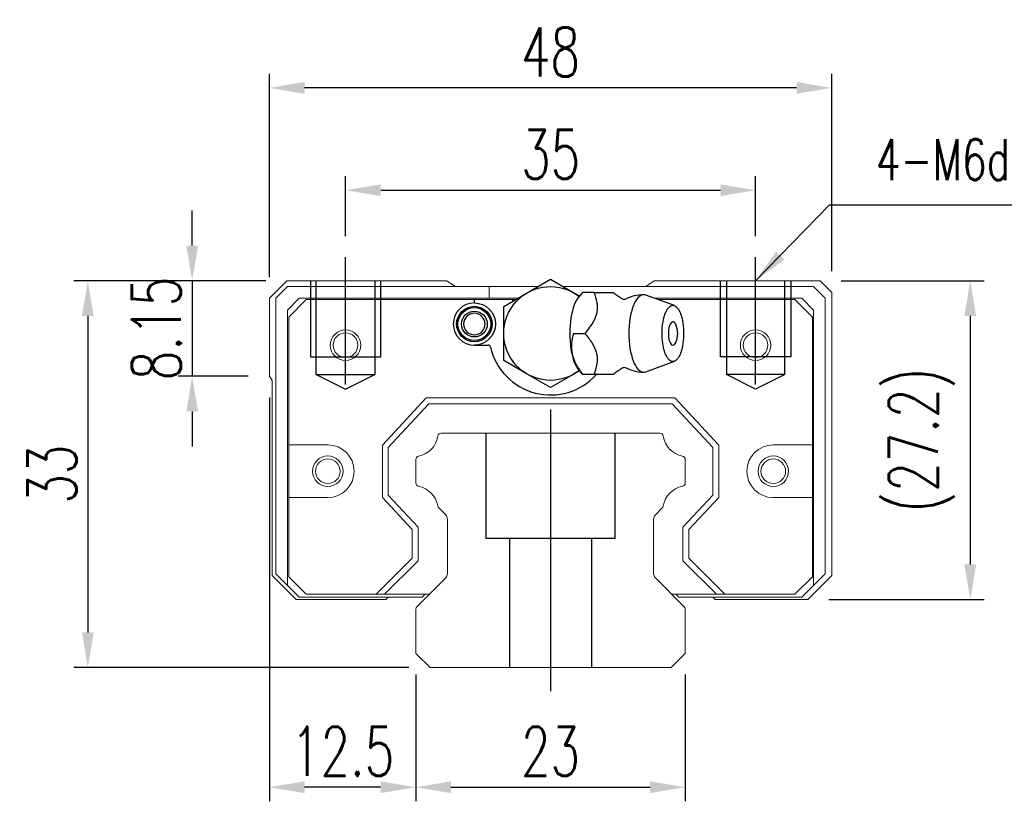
# Model space of a CAD drawing. Header units: millimetres. Extents: x 2505 to 2756, y 160 to 266.
# Tile 1 of 53: x 2505 to 2589, y 169 to 236. Entities that reach past the tile are written whole.
import ezdxf

# ---------------------------------------------------------------- set-up
doc = ezdxf.new("R2010")
doc.units = ezdxf.units.MM
doc.header["$LTSCALE"] = 0.2
doc.header["$PDSIZE"] = -1
doc.layers.add('2', color=7, linetype='Continuous')
doc.styles.add('DIM-7', font='SIMPLEX.shx', dxfattribs={"width": 0.7, "bigfont": 'chineset.shx'})
doc.dimstyles.new('CNS', dxfattribs={"dimtxt": 3.5, "dimasz": 2.5, "dimexe": 1, "dimexo": 1.5, "dimgap": 0.09, "dimtad": 0, "dimdsep": 46, "dimtxsty": 'DIM-7', "dimcen": 0.09, "dimclrd": 1, "dimclre": 1, "dimclrt": 4, "dimadec": 0, "dimazin": 0, "dimtfac": 1, "dimtix": 1, "dimtmove": 2, "dimatfit": 3, "dimfxl": 1, "dimtvp": 0.971429, "dimtolj": 1, "dimarcsym": 0})

# ---------------------------------------------------------------- blocks, each defined once
blk = doc.blocks.new('*D11')
at = {"color": 7, "lineweight": -2}
for p, q in [((2533.173, 217.253), (2533.173, 222.369)), ((2568.173, 217.253), (2568.173, 222.369)), ((2536.173, 221.169), (2565.173, 221.169))]:
    blk.add_line(p, q, dxfattribs=at)
at = {"color": 7}
for points in [[(2536.173, 221.669), (2536.173, 220.669), (2533.173, 221.169)], [(2565.173, 221.669), (2565.173, 220.669), (2568.173, 221.169)]]:
    blk.add_solid(points, dxfattribs=at)
at = {"layer": 'DEFPOINTS', "color": 0}
for p in [(2568.173, 221.169), (2533.173, 215.453), (2568.173, 215.453)]:
    blk.add_point(p, dxfattribs=at)
at = {"color": 7, "insert": (2550.673, 224.229), "char_height": 4.2, "attachment_point": 5, "style": 'DIM-7'}
blk.add_mtext('\\A1;35', dxfattribs=at)
blk = doc.blocks.new('*D12')
at = {"color": 7, "lineweight": -2}
for p, q in [((2526.666, 213.753), (2526.666, 231.098)), ((2574.666, 214.253), (2574.666, 231.098)), ((2571.666, 229.898), (2529.666, 229.898))]:
    blk.add_line(p, q, dxfattribs=at)
at = {"color": 7}
for points in [[(2529.666, 230.398), (2529.666, 229.398), (2526.666, 229.898)], [(2571.666, 230.398), (2571.666, 229.398), (2574.666, 229.898)]]:
    blk.add_solid(points, dxfattribs=at)
at = {"layer": 'DEFPOINTS', "color": 0}
for p in [(2526.666, 229.898), (2526.666, 211.953), (2574.666, 212.453)]:
    blk.add_point(p, dxfattribs=at)
at = {"color": 7, "insert": (2550.666, 232.958), "char_height": 4.2, "attachment_point": 5, "style": 'DIM-7'}
blk.add_mtext('\\A1;48', dxfattribs=at)
blk = doc.blocks.new('*D13')
at = {"color": 7, "lineweight": -2}
for p, q in [((2520.077, 216.453), (2520.077, 219.453)), ((2526.366, 213.453), (2518.877, 213.453)), ((2520.077, 213.453), (2520.077, 205.303)), ((2524.866, 205.303), (2518.877, 205.303)), ((2520.077, 202.303), (2520.077, 199.303))]:
    blk.add_line(p, q, dxfattribs=at)
at = {"color": 7}
for points in [[(2519.577, 216.453), (2520.577, 216.453), (2520.077, 213.453)], [(2519.577, 202.303), (2520.577, 202.303), (2520.077, 205.303)]]:
    blk.add_solid(points, dxfattribs=at)
at = {"layer": 'DEFPOINTS', "color": 0}
for p in [(2528.166, 213.453), (2520.077, 205.303), (2526.666, 205.303)]:
    blk.add_point(p, dxfattribs=at)
at = {"color": 7, "insert": (2517.017, 209.378), "char_height": 4.2, "attachment_point": 5, "rotation": 90, "style": 'DIM-7'}
blk.add_mtext('\\A1;8.15', dxfattribs=at)
blk = doc.blocks.new('*D14')
at = {"color": 7, "lineweight": -2}
for p, q in [((2526.366, 213.453), (2509.973, 213.453)), ((2511.173, 210.453), (2511.173, 183.453)), ((2538.58, 180.453), (2509.973, 180.453))]:
    blk.add_line(p, q, dxfattribs=at)
at = {"color": 7}
for points in [[(2510.673, 210.453), (2511.673, 210.453), (2511.173, 213.453)], [(2510.673, 183.453), (2511.673, 183.453), (2511.173, 180.453)]]:
    blk.add_solid(points, dxfattribs=at)
at = {"layer": 'DEFPOINTS', "color": 0}
for p in [(2528.166, 213.453), (2511.173, 180.453), (2540.38, 180.453)]:
    blk.add_point(p, dxfattribs=at)
at = {"color": 7, "insert": (2508.113, 196.953), "char_height": 4.2, "attachment_point": 5, "rotation": 90, "style": 'DIM-7'}
blk.add_mtext('\\A1;33', dxfattribs=at)
blk = doc.blocks.new('*D15')
at = {"color": 7, "lineweight": -2}
for p, q in [((2539.166, 179.853), (2539.166, 169.05)), ((2562.166, 179.853), (2562.166, 169.05)), ((2542.166, 170.25), (2559.166, 170.25))]:
    blk.add_line(p, q, dxfattribs=at)
at = {"color": 7}
for points in [[(2542.166, 170.75), (2542.166, 169.75), (2539.166, 170.25)], [(2559.166, 170.75), (2559.166, 169.75), (2562.166, 170.25)]]:
    blk.add_solid(points, dxfattribs=at)
at = {"layer": 'DEFPOINTS', "color": 0}
for p in [(2539.166, 181.653), (2562.166, 181.653), (2562.166, 170.25)]:
    blk.add_point(p, dxfattribs=at)
at = {"color": 7, "insert": (2550.666, 173.31), "char_height": 4.2, "attachment_point": 5, "style": 'DIM-7'}
blk.add_mtext('\\A1;23', dxfattribs=at)
blk = doc.blocks.new('*D16')
at = {"color": 7, "lineweight": -2}
for p, q in [((2526.666, 203.503), (2526.666, 169.05)), ((2539.166, 179.853), (2539.166, 169.05)), ((2536.166, 170.25), (2529.666, 170.25))]:
    blk.add_line(p, q, dxfattribs=at)
at = {"color": 7}
for points in [[(2529.666, 170.75), (2529.666, 169.75), (2526.666, 170.25)], [(2536.166, 170.75), (2536.166, 169.75), (2539.166, 170.25)]]:
    blk.add_solid(points, dxfattribs=at)
at = {"layer": 'DEFPOINTS', "color": 0}
for p in [(2526.666, 205.303), (2539.166, 181.653), (2526.666, 170.25)]:
    blk.add_point(p, dxfattribs=at)
at = {"color": 7, "insert": (2532.916, 173.31), "char_height": 4.2, "attachment_point": 5, "style": 'DIM-7'}
blk.add_mtext('\\A1;12.5', dxfattribs=at)
blk = doc.blocks.new('*D17')
at = {"color": 7, "lineweight": -2}
for p, q in [((2575.466, 213.453), (2587.69, 213.453)), ((2586.49, 210.453), (2586.49, 189.253)), ((2574.416, 186.253), (2587.69, 186.253))]:
    blk.add_line(p, q, dxfattribs=at)
at = {"color": 7}
for points in [[(2585.99, 210.453), (2586.99, 210.453), (2586.49, 213.453)], [(2585.99, 189.253), (2586.99, 189.253), (2586.49, 186.253)]]:
    blk.add_solid(points, dxfattribs=at)
at = {"layer": 'DEFPOINTS', "color": 0}
for p in [(2573.666, 213.453), (2572.616, 186.253), (2586.49, 186.253)]:
    blk.add_point(p, dxfattribs=at)
at = {"color": 7, "insert": (2582.33, 199.853), "char_height": 4.2, "attachment_point": 5, "rotation": 90, "style": 'DIM-7'}
blk.add_mtext('\\A1;(27.2)', dxfattribs=at)

msp = doc.modelspace()

# ---------------------------------------------------------------- linework, layer by layer
at = {"color": 0}
msp.add_line((2533.173, 204.603), (2533.173, 215.453), dxfattribs=at)
at = {"layer": '2'}
msp.add_line((2568.173, 204.603), (2568.173, 215.453), dxfattribs=at)
at = {"layer": '2', "linetype": 'Continuous'}
for p, q in [((2548.666, 212.417), (2550.666, 213.572)), ((2550.666, 213.572), (2552.666, 212.417)), ((2544.166, 211.553), (2544.166, 211.853)), ((2546.666, 211.262), (2548.666, 212.417)), ((2552.666, 212.417), (2553.128, 212.15)), ((2553.388, 212.459), (2553.072, 212.084)), ((2561.235, 211.329), (2558.789, 212.22)), ((2546.666, 208.953), (2546.666, 211.262)), ((2546.666, 206.643), (2546.666, 208.953)), ((2544.166, 207.953), (2545.35, 207.953)), ((2548.666, 205.489), (2546.666, 206.643)), ((2558.789, 205.686), (2561.235, 206.577)), ((2550.666, 204.334), (2548.666, 205.489)), ((2552.666, 205.489), (2550.666, 204.334)), ((2553.128, 205.755), (2552.666, 205.489)), ((2553.072, 205.822), (2553.388, 205.447)), ((2555.997, 205.453), (2554.401, 205.453))]:
    msp.add_line(p, q, dxfattribs=at)
at = {"layer": '2', "linetype": 'Continuous', "lineweight": 15}
for p, q in [((2528.166, 213.453), (2526.666, 211.953)), ((2527.216, 211.953), (2528.216, 212.953)), ((2541.813, 213.453), (2528.166, 213.453)), ((2528.216, 212.953), (2545.416, 212.953)), ((2542.523, 212.953), (2541.813, 213.453)), ((2545.416, 212.953), (2549.594, 212.953)), ((2545.416, 212.953), (2545.416, 211.953)), ((2551.738, 212.953), (2573.116, 212.953)), ((2559.519, 213.453), (2558.809, 212.953)), ((2573.666, 213.453), (2559.519, 213.453)), ((2573.116, 212.953), (2574.116, 211.953)), ((2574.666, 212.453), (2573.666, 213.453)), ((2526.666, 211.953), (2526.666, 205.303)), ((2527.216, 188.453), (2527.216, 211.953)), ((2529.216, 211.953), (2528.216, 210.953)), ((2528.316, 210.353), (2529.816, 211.853)), ((2545.416, 211.953), (2529.216, 211.953)), ((2529.816, 211.853), (2545.416, 211.853)), ((2547.862, 211.953), (2545.416, 211.953)), ((2545.416, 211.853), (2547.689, 211.853)), ((2545.416, 211.853), (2547.416, 211.853)), ((2547.416, 211.853), (2547.416, 211.695)), ((2572.116, 211.953), (2559.523, 211.953)), ((2559.797, 211.853), (2571.516, 211.853)), ((2571.516, 211.853), (2573.016, 210.353)), ((2573.116, 210.953), (2572.116, 211.953)), ((2574.116, 211.953), (2574.116, 188.453)), ((2574.666, 188.303), (2574.666, 212.453)), ((2528.216, 210.953), (2528.216, 187.453)), ((2573.116, 187.453), (2573.116, 210.953)), ((2528.316, 199.452), (2528.316, 210.353)), ((2573.016, 210.353), (2573.016, 199.452)), ((2526.666, 205.303), (2526.916, 204.928)), ((2526.916, 204.928), (2526.916, 188.303)), ((2536.316, 199.433), (2540.064, 203.453)), ((2540.064, 203.453), (2561.268, 203.453)), ((2561.268, 203.453), (2565.016, 199.433)), ((2540.281, 202.953), (2536.816, 199.236)), ((2561.05, 202.953), (2540.281, 202.953)), ((2564.516, 199.236), (2561.05, 202.953)), ((2541.343, 200.453), (2559.989, 200.453)), ((2531.655, 199.452), (2528.316, 199.452)), ((2528.316, 194.952), (2528.316, 199.452)), ((2536.316, 194.971), (2536.316, 199.433)), ((2536.816, 199.236), (2536.816, 195.168)), ((2564.516, 195.168), (2564.516, 199.236)), ((2565.016, 199.433), (2565.016, 194.971)), ((2573.016, 199.452), (2569.677, 199.452)), ((2573.016, 199.452), (2573.016, 194.952)), ((2539.166, 196.212), (2539.166, 198.192)), ((2562.166, 198.192), (2562.166, 196.212)), ((2538.866, 192.237), (2536.316, 194.971)), ((2536.816, 195.168), (2539.366, 192.434)), ((2561.966, 192.434), (2564.516, 195.168)), ((2565.016, 194.971), (2562.466, 192.237)), ((2528.316, 194.952), (2531.655, 194.952)), ((2528.316, 188.203), (2528.316, 194.952)), ((2569.677, 194.952), (2573.016, 194.952)), ((2573.016, 194.952), (2573.016, 188.203)), ((2541.72, 193.479), (2541.125, 194.073)), ((2560.206, 194.073), (2559.612, 193.479)), ((2541.866, 188.46), (2541.866, 193.126)), ((2559.466, 193.126), (2559.466, 188.46)), ((2538.866, 189.778), (2538.866, 192.237)), ((2539.366, 192.434), (2539.366, 189.571)), ((2561.966, 189.571), (2561.966, 192.434)), ((2562.466, 192.237), (2562.466, 189.778)), ((2535.791, 186.703), (2538.866, 189.778)), ((2539.366, 189.571), (2536.498, 186.703)), ((2564.834, 186.703), (2561.966, 189.571)), ((2562.466, 189.778), (2565.541, 186.703)), ((2526.916, 188.303), (2528.966, 186.253)), ((2528.216, 187.453), (2527.216, 188.453)), ((2572.616, 186.253), (2574.666, 188.303)), ((2574.116, 188.453), (2573.116, 187.453)), ((2528.216, 187.453), (2529.216, 186.453)), ((2529.816, 186.703), (2528.316, 188.203)), ((2539.312, 185.699), (2541.72, 188.106)), ((2559.612, 188.106), (2562.019, 185.699)), ((2573.016, 188.203), (2571.516, 186.703)), ((2572.116, 186.453), (2573.116, 187.453)), ((2535.791, 186.703), (2529.816, 186.703)), ((2540.316, 186.703), (2535.791, 186.703)), ((2540.316, 186.703), (2536.498, 186.703)), ((2539.962, 186.703), (2539.712, 186.453)), ((2565.541, 186.703), (2561.016, 186.703)), ((2564.834, 186.703), (2561.016, 186.703)), ((2561.62, 186.453), (2561.37, 186.703)), ((2571.516, 186.703), (2565.541, 186.703)), ((2528.966, 186.253), (2536.604, 186.253)), ((2529.216, 186.453), (2539.712, 186.453)), ((2536.604, 186.253), (2536.804, 186.453)), ((2561.62, 186.453), (2572.116, 186.453)), ((2564.528, 186.453), (2564.728, 186.253)), ((2564.728, 186.253), (2572.616, 186.253)), ((2539.166, 181.653), (2539.166, 185.346)), ((2562.166, 185.346), (2562.166, 181.653)), ((2540.38, 180.453), (2539.166, 181.653)), ((2562.166, 181.653), (2560.952, 180.453)), ((2560.966, 180.453), (2540.38, 180.453))]:
    msp.add_line(p, q, dxfattribs=at)
at = {"layer": '2', "ltscale": 2}
for p, q in [((2530.173, 213.453), (2530.173, 206.953)), ((2530.673, 205.453), (2530.673, 213.453)), ((2535.673, 213.453), (2535.673, 205.453)), ((2536.173, 206.953), (2536.173, 213.453)), ((2565.173, 206.953), (2565.173, 213.453)), ((2565.673, 213.453), (2565.673, 205.453)), ((2570.673, 205.453), (2570.673, 213.453)), ((2571.173, 213.453), (2571.173, 206.953)), ((2530.173, 206.953), (2536.173, 206.953)), ((2571.173, 206.953), (2565.173, 206.953)), ((2530.673, 205.453), (2535.673, 205.453)), ((2530.673, 205.453), (2533.173, 204.203)), ((2533.173, 204.203), (2535.673, 205.453)), ((2568.173, 204.203), (2565.673, 205.453)), ((2570.673, 205.453), (2565.673, 205.453)), ((2570.673, 205.453), (2568.173, 204.203)), ((2545.173, 191.453), (2545.173, 200.453)), ((2556.173, 191.453), (2556.173, 200.453)), ((2556.173, 191.453), (2545.173, 191.453)), ((2547.173, 191.453), (2547.173, 180.453)), ((2554.173, 191.453), (2554.173, 180.453))]:
    msp.add_line(p, q, dxfattribs=at)
at = {"layer": '2', "ltscale": 0.5}
msp.add_line((2550.673, 202.453), (2550.673, 178.453), dxfattribs=at)
at = {"layer": '2', "linetype": 'Continuous', "lineweight": 15}
for centre, radius in [((2533.166, 207.953), 1.3), ((2533.166, 207.953), 1.05), ((2568.166, 207.953), 1.3), ((2568.166, 207.953), 1.05), ((2531.655, 197.202), 1.3), ((2569.677, 197.202), 1.3), ((2531.655, 197.202), 1.05), ((2569.677, 197.202), 1.05)]:
    msp.add_circle(centre, radius, dxfattribs=at)
at = {"layer": '2', "linetype": 'Continuous', "extrusion": (0, 0, -1)}
for centre, radius, start, end in [((-2550.666, 208.953), 4, 232.60182, 127.81431), ((-2544.166, 209.753), 1.515, 270, 90), ((-2544.166, 209.753), 1.4, 270, 90), ((-2544.166, 209.753), 1.8, 90, 270), ((-2544.166, 209.753), 1.515, 90, 270), ((-2544.166, 209.753), 1.4, 90, 270), ((-2544.166, 209.753), 1.1, 270, 90), ((-2544.166, 209.753), 1.1, 90, 270)]:
    msp.add_arc(centre, radius, start, end, dxfattribs=at)
at = {"layer": '2', "linetype": 'Continuous'}
for centre, radius, start, end in [((2558.612, 208.953), 3.3, 90, 118.29326), ((2544.166, 209.753), 1.8, 90, 270), ((2544.166, 209.753), 0.918, 90, 270), ((2544.166, 209.753), 0.918, 270, 90), ((2559.705, 208.953), 1.817, 334.63704, 25.36296), ((2545.35, 207.753), 0.2, 12.71981, 90), ((2550.666, 208.953), 5.25, 192.71981, 318.13107), ((2558.612, 208.953), 3.3, 241.73722, 270.00623)]:
    msp.add_arc(centre, radius, start, end, dxfattribs=at)
at = {"layer": '2', "linetype": 'Continuous', "lineweight": 15}
for centre, radius, start, end in [((2550.666, 208.953), 5.25, 192.71981, 318.18969), ((2539.024, 200.494), 2.044, 280.87121, 351.61737), ((2541.343, 200.153), 0.3, 90, 171.61737), ((2559.989, 200.153), 0.3, 8.38263, 90), ((2562.308, 200.494), 2.044, 188.38263, 259.12879), ((2531.655, 197.202), 2.25, 270, 90), ((2569.677, 197.202), 2.25, 90, 270), ((2539.466, 198.192), 0.3, 100.87121, 180.00001), ((2561.866, 198.192), 0.3, 359.99999, 79.12879), ((2539.466, 196.212), 0.3, 179.99999, 259.12866), ((2539.024, 193.91), 2.044, 9.2089, 79.12866), ((2562.308, 193.91), 2.044, 100.87134, 170.79109), ((2561.866, 196.212), 0.3, 280.87134, 0.00001), ((2541.338, 194.285), 0.3, 189.20891, 225), ((2559.994, 194.285), 0.3, 315, 350.79109), ((2541.366, 193.126), 0.5, 0, 45), ((2559.966, 193.126), 0.5, 135, 180.00001), ((2541.366, 188.46), 0.5, 315, 360), ((2559.966, 188.46), 0.5, 179.99999, 225), ((2539.666, 185.346), 0.5, 135, 180.00001), ((2561.666, 185.346), 0.5, 360, 45)]:
    msp.add_arc(centre, radius, start, end, dxfattribs=at)
at = {"layer": '2', "linetype": 'Continuous'}
for start_param, end_param in [(0, 3.820667), (5.604012, 6.283185)]:
    msp.add_ellipse((2561.106, 208.953), major_axis=(0, 1), ratio=0.382683, start_param=start_param, end_param=end_param, dxfattribs=at)
for points, knots in [([(2553.077, 212.085), (2552.933, 211.915), (2552.801, 211.68), (2552.446, 210.751), (2552.304, 209.855), (2552.304, 208.953)], [0, 0, 0, 0, 0.313305, 0.313305, 1, 1, 1, 1]), ([(2553.628, 208.953), (2553.9, 209.299), (2554.168, 209.653), (2554.503, 210.282), (2554.604, 210.551), (2554.691, 211.078), (2554.68, 211.34), (2554.588, 211.887), (2554.497, 212.172), (2554.401, 212.453)], [0, 0, 0, 0, 0.316287, 0.316287, 0.530507, 0.530507, 0.74434, 0.74434, 1, 1, 1, 1]), ([(2554.401, 212.453), (2554.96, 212.453), (2555.522, 212.453), (2555.977, 212.453), (2556.014, 212.453), (2555.998, 212.453)], [0, 0, 0, 0, 0.599085, 0.599085, 1, 1, 1, 1]), ([(2556.866, 211.863), (2556.832, 211.878), (2556.663, 211.958), (2556.405, 212.127), (2556.149, 212.316), (2556.034, 212.422), (2556, 212.455)], [0, 0, 0, 0, 0.092453, 0.475336, 0.834417, 1, 1, 1, 1]), ([(2557.045, 211.858), (2557.043, 211.856), (2557.031, 211.851), (2556.952, 211.832), (2556.876, 211.853), (2556.869, 211.856), (2556.869, 211.857)], [0, 0, 0, 0, 0.201619, 0.51127, 0.862898, 1, 1, 1, 1]), ([(2558.786, 212.22), (2558.728, 212.242), (2558.67, 212.253), (2558.281, 212.253), (2557.952, 211.897), (2557.485, 210.675), (2557.349, 209.817), (2557.349, 208.953)], [0, 0, 0, 0, 0.081093, 0.081093, 0.540547, 0.540547, 1, 1, 1, 1]), ([(2560.188, 208.953), (2560.187, 208.795), (2560.199, 208.482), (2560.252, 208.028), (2560.337, 207.611), (2560.452, 207.245), (2560.592, 206.944), (2560.752, 206.721), (2560.926, 206.584), (2561.106, 206.537), (2561.286, 206.584), (2561.46, 206.721), (2561.62, 206.944), (2561.76, 207.245), (2561.875, 207.611), (2561.96, 208.028), (2562.013, 208.481), (2562.03, 208.953), (2562.013, 209.424), (2561.96, 209.877), (2561.875, 210.295), (2561.76, 210.661), (2561.62, 210.961), (2561.46, 211.184), (2561.286, 211.322), (2561.106, 211.368), (2560.926, 211.322), (2560.752, 211.184), (2560.592, 210.961), (2560.452, 210.661), (2560.337, 210.295), (2560.224, 209.74), (2560.188, 209.266), (2560.188, 208.953)], [0, 0, 0, 0, 0.031259, 0.062519, 0.093778, 0.125038, 0.156297, 0.187556, 0.218816, 0.250075, 0.281335, 0.312594, 0.343853, 0.375113, 0.406372, 0.437632, 0.468891, 0.500151, 0.53141, 0.562669, 0.593929, 0.625188, 0.656448, 0.687707, 0.718966, 0.750226, 0.781485, 0.812745, 0.844004, 0.875263, 0.906523, 0.937782, 1, 1, 1, 1]), ([(2552.304, 208.953), (2552.304, 208.051), (2552.446, 207.155), (2552.801, 206.226), (2552.933, 205.99), (2553.077, 205.82)], [0, 0, 0, 0, 0.686695, 0.686695, 1, 1, 1, 1]), ([(2552.627, 208.953), (2552.456, 208.406), (2552.378, 207.82), (2552.645, 206.598), (2552.985, 206.003), (2553.4, 205.453)], [0, 0, 0, 0, 0.5, 0.5, 1, 1, 1, 1]), ([(2554.401, 205.453), (2554.52, 205.799), (2554.631, 206.153), (2554.689, 206.782), (2554.671, 207.051), (2554.525, 207.578), (2554.398, 207.84), (2554.065, 208.387), (2553.848, 208.672), (2553.628, 208.953)], [0, 0, 0, 0, 0.316287, 0.316287, 0.530507, 0.530507, 0.74434, 0.74434, 1, 1, 1, 1]), ([(2557.349, 208.953), (2557.349, 208.089), (2557.485, 207.23), (2557.952, 206.008), (2558.281, 205.653), (2558.67, 205.653), (2558.728, 205.664), (2558.786, 205.685)], [0, 0, 0, 0, 0.459453, 0.459453, 0.918907, 0.918907, 1, 1, 1, 1]), ([(2555.993, 205.448), (2555.994, 205.449), (2556.067, 205.522), (2556.278, 205.688), (2556.57, 205.892), (2556.787, 206.002), (2556.868, 206.041)], [0, 0, 0, 0, 0.00616, 0.375018, 0.775259, 1, 1, 1, 1]), ([(2556.864, 206.047), (2556.864, 206.047), (2556.86, 206.044), (2556.913, 206.068), (2556.996, 206.068), (2557.05, 206.045), (2557.047, 206.047), (2557.046, 206.048)], [0, 0, 0, 0, 0.015434, 0.310669, 0.648924, 0.947247, 1, 1, 1, 1])]:
    msp.add_open_spline(points, degree=3, knots=knots, dxfattribs=at)
for points in [[(2554.401, 212.453), (2553.4, 212.453)], [(2552.627, 208.953), (2553.628, 208.953)], [(2554.401, 205.453), (2553.4, 205.453)]]:
    msp.add_open_spline(points, degree=1, dxfattribs=at)

# ---------------------------------------------------------------- texts
at = {"color": 0, "insert": (2578.438, 220.87), "char_height": 3.5, "attachment_point": 7, "style": 'DIM-7'}
msp.add_mtext('4-M6dp6.5', dxfattribs=at)

# ---------------------------------------------------------------- dimensions: what is measured, and where the dimension line sits
at = {"color": 0}
for base, p1, p2, picture, middle in [((2526.666, 229.898), (2574.666, 212.453), (2526.666, 211.953), '*D12', (2550.666, 232.958)), ((2568.173, 221.169), (2533.173, 215.453), (2568.173, 215.453), '*D11', (2550.673, 224.229)), ((2526.666, 170.25), (2539.166, 181.653), (2526.666, 205.303), '*D16', (2532.916, 173.31)), ((2562.166, 170.25), (2539.166, 181.653), (2562.166, 181.653), '*D15', (2550.666, 173.31))]:
    dim = msp.add_linear_dim(base=base, p1=p1, p2=p2, dimstyle='CNS', override={"dimscale": 1.2, "dimgap": 0.8, "dimtad": 1, "dimclrd": 7, "dimclre": 7, "dimclrt": 7, "dimadec": 2, "dimazin": 2, "dimtm": 1e-09, "dimtfac": 0.6, "dimtmove": 1, "dimarcsym": 1}, dxfattribs=at)
    dim.commit()
    dim.dimension.update_dxf_attribs({"geometry": picture, "text_midpoint": middle})
for base, p2, picture, middle in [((2520.077, 205.303), (2526.666, 205.303), '*D13', (2517.017, 209.378)), ((2511.173, 180.453), (2540.38, 180.453), '*D14', (2508.113, 196.953))]:
    dim = msp.add_linear_dim(base=base, p1=(2528.166, 213.453), p2=p2, angle=90, dimstyle='CNS', override={"dimscale": 1.2, "dimgap": 0.8, "dimtad": 1, "dimclrd": 7, "dimclre": 7, "dimclrt": 7, "dimadec": 2, "dimazin": 2, "dimtm": 1e-09, "dimtfac": 0.6, "dimtmove": 1, "dimarcsym": 1}, dxfattribs=at)
    dim.commit()
    dim.dimension.update_dxf_attribs({"geometry": picture, "text_midpoint": middle})
dim = msp.add_linear_dim(base=(2586.49, 186.253), p1=(2573.666, 213.453), p2=(2572.616, 186.253), angle=90, text='(<>)', dimstyle='CNS', override={"dimscale": 1.2, "dimgap": 0.8, "dimtad": 1, "dimclrd": 7, "dimclre": 7, "dimclrt": 7, "dimadec": 2, "dimazin": 2, "dimtm": 1e-09, "dimtfac": 0.6, "dimtmove": 1, "dimarcsym": 1}, dxfattribs=at)
dim.commit()
dim.dimension.update_dxf_attribs({"geometry": '*D17', "text_midpoint": (2582.33, 199.853)})

# ---------------------------------------------------------------- leaders
at = {"color": 0, "annotation_type": 0, "has_hookline": 1, "hookline_direction": 0, "text_width": 20.067}
msp.add_leader([(2568.173, 213.453), (2574.478, 219.91), (2577.478, 219.91)], dimstyle='CNS', override={"dimscale": 1.2, "dimgap": 0.8, "dimtad": 1, "dimclrd": 7, "dimclre": 7, "dimclrt": 7, "dimadec": 2, "dimazin": 2, "dimtm": 1e-09, "dimtfac": 0.6, "dimtmove": 1, "dimarcsym": 1}, dxfattribs=at)

doc.saveas('drawing.dxf')
